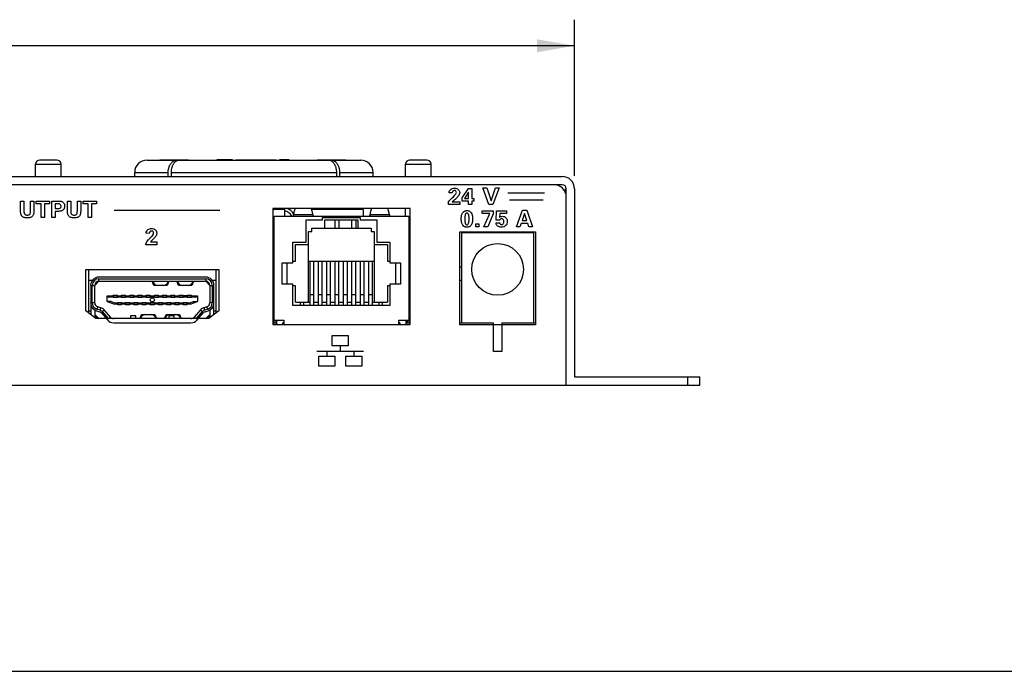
# Paper-space layout 'HD-MD4X2-4K-E_1' of a CAD drawing. Header units: inches. Extents: x 0 to 22, y 0 to 17.
# Tile 8 of 34: x 6.3 to 11.1, y 0 to 3.1. Entities that reach past the tile are written whole.
import ezdxf
from ezdxf.enums import TextEntityAlignment as Align

# ---------------------------------------------------------------- set-up
doc = ezdxf.new("R2010")
doc.units = ezdxf.units.IN
doc.header["$LTSCALE"] = 1.21
doc.header["$MEASUREMENT"] = 0
doc.layers.get('0').update_dxf_attribs({"linetype": 'CONTINUOUS'})
doc.layers.add('DIM', color=7, linetype='CONTINUOUS')
doc.styles.get("Standard").update_dxf_attribs({"font": 'simplex.shx'})
doc.dimstyles.new('DIMSTYLE_1', dxfattribs={"dimtxt": 0.125, "dimasz": 0.18, "dimexe": 0.125, "dimexo": 0.0625, "dimgap": 0.0625, "dimtad": 0, "dimtih": 1, "dimtoh": 1, "dimdec": 3, "dimzin": 4, "dimdsep": 46, "dimtxsty": 'Standard', "dimblk": '_FILLED', "dimblk1": '_FILLED', "dimblk2": '_FILLED', "dimcen": 0.09, "dimadec": 0, "dimazin": 0, "dimtp": 0.001, "dimtm": 0.001, "dimtfac": 1, "dimtdec": 3, "dimtofl": 0, "dimtmove": 0, "dimatfit": 3, "dimldrblk": '_FILLED', "dimfxl": 0, "dimtolj": 1, "dimtzin": 4, "dimarcsym": 0})

# ---------------------------------------------------------------- blocks, each defined once
blk = doc.blocks.new('_FILLED')
at = {"color": 0, "linetype": 'ByBlock'}
blk.add_solid([(0, 0), (-1, 0.174), (-1, -0.174)], dxfattribs=at)
blk = doc.blocks.new('*D3')
at = {"layer": 'DIM', "color": 5, "linetype": 'Continuous'}
for p, q in [((1.519, 2.3743), (1.519, 3.1223)), ((8.9993, 2.3743), (8.9993, 3.1223)), ((1.519, 2.9973), (4.8841, 2.9973)), ((8.9993, 2.9973), (5.6341, 2.9973))]:
    blk.add_line(p, q, dxfattribs=at)
at = {"layer": 'DIM', "color": 5, "linetype": 'Continuous', "xscale": 0.18, "yscale": 0.18, "zscale": 0.18, "rotation": 180}
blk.add_blockref('_FILLED', (1.519, 2.9973), dxfattribs=at)
at = {"layer": 'DIM', "color": 5, "linetype": 'Continuous', "xscale": 0.18, "yscale": 0.18, "zscale": 0.18}
blk.add_blockref('_FILLED', (8.9993, 2.9973), dxfattribs=at)
at = {"layer": 'DIM', "color": 5, "linetype": 'Continuous'}
for s, p, p2 in [('7.480', (4.9466, 2.9348), (5.5716, 2.9348)), ('[', (4.9466, 2.7473), (5.0716, 2.7473)), (']', (5.4466, 2.7473), (5.5716, 2.7473)), ('190', (5.0716, 2.7473), (5.4466, 2.7473))]:
    blk.add_text(s, height=0.125, dxfattribs=at).set_placement(p, p2, align=Align.FIT)

psp = doc.layouts.new('HD-MD4X2-4K-E_1')

# ---------------------------------------------------------------- linework, layer by layer
at = {"color": 7, "linetype": 'Continuous'}
for p, q in [((6.4186, 2.43), (6.5406, 2.43)), ((6.4186, 2.3709), (6.4186, 2.43)), ((6.5209, 2.4496), (6.4383, 2.4496)), ((6.5406, 2.3709), (6.5406, 2.43)), ((6.9522, 2.4496), (7.9758, 2.4496)), ((7.0131, 2.4509), (7.1511, 2.4509)), ((7.3616, 2.4509), (7.2859, 2.4509)), ((7.3783, 2.4509), (7.5713, 2.4509)), ((7.6326, 2.4509), (7.586, 2.4509)), ((7.7665, 2.4509), (7.9044, 2.4509)), ((8.1902, 2.43), (8.3123, 2.43)), ((8.1902, 2.3709), (8.1902, 2.43)), ((8.2926, 2.4496), (8.2099, 2.4496)), ((8.3123, 2.3709), (8.3123, 2.43)), ((1.578, 2.3709), (8.9402, 2.3709)), ((6.8932, 2.3905), (7.0535, 2.3905)), ((6.8932, 2.3709), (6.8932, 2.3905)), ((7.0535, 2.3709), (7.0535, 2.3905)), ((7.0674, 2.3905), (7.8607, 2.3905)), ((7.0674, 2.3905), (7.0674, 2.3709)), ((7.8607, 2.3709), (7.8607, 2.3905)), ((7.8746, 2.3905), (8.0349, 2.3905)), ((7.8746, 2.3905), (7.8746, 2.3709)), ((8.0349, 2.3709), (8.0349, 2.3905)), ((8.9402, 2.3315), (1.578, 2.3315)), ((8.4608, 2.2686), (8.4911, 2.3137)), ((8.4911, 2.3137), (8.5079, 2.3137)), ((8.5079, 2.3137), (8.5079, 2.2658)), ((8.5603, 2.3163), (8.5789, 2.3163)), ((8.5895, 2.2362), (8.5603, 2.3163)), ((8.5789, 2.3163), (8.6, 2.2537)), ((8.6, 2.2537), (8.6206, 2.3163)), ((8.638, 2.3163), (8.6086, 2.2362)), ((8.6206, 2.3163), (8.638, 2.3163)), ((8.956, 2.3118), (8.9599, 2.3118)), ((8.956, 2.2934), (8.956, 2.3118)), ((8.9599, 1.3709), (8.9599, 2.3118)), ((8.9993, 2.3118), (8.9993, 1.4103)), ((8.3995, 2.292), (8.3995, 2.2929)), ((8.4143, 2.292), (8.3995, 2.292)), ((8.4608, 2.253), (8.4608, 2.2686)), ((8.4924, 2.2956), (8.4728, 2.2658)), ((8.4728, 2.2658), (8.4924, 2.2658)), ((8.4924, 2.2658), (8.4924, 2.2956)), ((8.5079, 2.2658), (8.5176, 2.2658)), ((8.5176, 2.2658), (8.5176, 2.253)), ((8.6808, 2.2933), (8.8564, 2.2933)), ((6.3467, 2.2534), (6.3627, 2.2534)), ((6.3467, 2.211), (6.3467, 2.2534)), ((6.3627, 2.2534), (6.3627, 2.2103)), ((6.394, 2.2534), (6.4101, 2.2534)), ((6.394, 2.2094), (6.394, 2.2534)), ((6.4101, 2.2534), (6.4101, 2.2116)), ((6.4221, 2.2534), (6.4854, 2.2534)), ((6.4221, 2.2399), (6.4221, 2.2534)), ((6.4457, 2.2399), (6.4221, 2.2399)), ((6.4457, 2.1739), (6.4457, 2.2399)), ((6.4854, 2.2399), (6.4618, 2.2399)), ((6.4618, 2.2399), (6.4618, 2.1739)), ((6.4854, 2.2534), (6.4854, 2.2399)), ((6.4964, 2.2534), (6.5222, 2.2534)), ((6.4964, 2.1739), (6.4964, 2.2534)), ((6.5203, 2.2399), (6.5125, 2.2399)), ((6.5125, 2.2399), (6.5125, 2.2173)), ((6.5125, 2.2173), (6.5213, 2.2173)), ((6.5712, 2.2534), (6.5873, 2.2534)), ((6.5712, 2.211), (6.5712, 2.2534)), ((6.5873, 2.2534), (6.5873, 2.2103)), ((6.6186, 2.2534), (6.6347, 2.2534)), ((6.6186, 2.2094), (6.6186, 2.2534)), ((6.6347, 2.2534), (6.6347, 2.2116)), ((6.6467, 2.2534), (6.7099, 2.2534)), ((6.6467, 2.2399), (6.6467, 2.2534)), ((6.6703, 2.2399), (6.6467, 2.2399)), ((6.6703, 2.1739), (6.6703, 2.2399)), ((6.7099, 2.2399), (6.6864, 2.2399)), ((6.6864, 2.2399), (6.6864, 2.1739)), ((6.7099, 2.2534), (6.7099, 2.2399)), ((8.2119, 2.2174), (7.5544, 2.2174)), ((7.5544, 2.2174), (7.5544, 1.6622)), ((7.7532, 2.2174), (7.7532, 2.2134)), ((7.9304, 2.2174), (7.9304, 2.2134)), ((8.1902, 2.1803), (8.1902, 2.2174)), ((8.2119, 1.6622), (8.2119, 2.2174)), ((8.3966, 2.2525), (8.4011, 2.2566)), ((8.3966, 2.2362), (8.3966, 2.2525)), ((8.4501, 2.2362), (8.3966, 2.2362)), ((8.4143, 2.2494), (8.4501, 2.2494)), ((8.4501, 2.2494), (8.4501, 2.2362)), ((8.4924, 2.253), (8.4608, 2.253)), ((8.4924, 2.2362), (8.4924, 2.253)), ((8.5079, 2.2362), (8.4924, 2.2362)), ((8.5176, 2.253), (8.5079, 2.253)), ((8.5079, 2.253), (8.5079, 2.2362)), ((8.6086, 2.2362), (8.5895, 2.2362)), ((8.6877, 2.2596), (8.85, 2.2596)), ((6.4618, 2.1739), (6.4457, 2.1739)), ((6.5125, 2.1739), (6.4964, 2.1739)), ((6.523, 2.2039), (6.5125, 2.2039)), ((6.5125, 2.2039), (6.5125, 2.1739)), ((6.6864, 2.1739), (6.6703, 2.1739)), ((6.7941, 2.2089), (7.3006, 2.2089)), ((7.6115, 2.2134), (7.5544, 2.2134)), ((7.5607, 2.1803), (8.2056, 2.1803)), ((7.5607, 1.6701), (7.5607, 2.1803)), ((7.6115, 2.1803), (7.6115, 2.2134)), ((7.747, 2.1866), (7.6532, 2.1866)), ((7.9894, 2.2134), (7.7407, 2.2134)), ((7.7926, 2.1744), (7.9737, 2.1744)), ((7.7926, 2.1626), (7.7926, 2.1744)), ((7.9737, 2.1744), (7.9737, 2.1626)), ((7.9894, 2.1803), (7.9894, 2.2134)), ((8.1131, 2.1866), (8.0193, 2.1866)), ((8.2056, 2.1803), (8.2056, 1.6701)), ((8.5579, 2.2065), (8.6096, 2.2065)), ((8.5579, 2.1933), (8.5579, 2.2065)), ((8.5937, 2.1933), (8.5579, 2.1933)), ((8.5653, 2.1291), (8.5937, 2.1933)), ((8.6096, 2.1917), (8.5837, 2.1291)), ((8.6096, 2.2065), (8.6096, 2.1917)), ((8.6249, 2.161), (8.6266, 2.2065)), ((8.6266, 2.2065), (8.673, 2.2065)), ((8.6413, 2.1939), (8.6402, 2.1751)), ((8.673, 2.1939), (8.6413, 2.1939)), ((8.673, 2.2065), (8.673, 2.1939)), ((8.7218, 2.1291), (8.7509, 2.2091)), ((8.7606, 2.1933), (8.7485, 2.1594)), ((8.7509, 2.2091), (8.771, 2.2091)), ((8.7716, 2.1594), (8.7606, 2.1933)), ((8.771, 2.2091), (8.7989, 2.1291)), ((7.5607, 2.1642), (7.5544, 2.1642)), ((7.7138, 2.1626), (7.7926, 2.1626)), ((7.7138, 2.0563), (7.7138, 2.1626)), ((7.7414, 2.1233), (8.0249, 2.1233)), ((7.7414, 2.1075), (7.7414, 2.1233)), ((7.8044, 2.1626), (7.9619, 2.1626)), ((7.8044, 2.1233), (7.8044, 2.1626)), ((7.8534, 2.1233), (7.8534, 2.1626)), ((7.8715, 2.1626), (7.8715, 2.1233)), ((7.9337, 2.1233), (7.9337, 2.1626)), ((7.9518, 2.1626), (7.9518, 2.1233)), ((7.9619, 2.1626), (7.9619, 2.1233)), ((7.9737, 2.1626), (8.0524, 2.1626)), ((8.0249, 2.1233), (8.0249, 2.1075)), ((8.0524, 2.1626), (8.0524, 2.0563)), ((8.2056, 2.1642), (8.2119, 2.1642)), ((8.5276, 2.1437), (8.5416, 2.1437)), ((8.5276, 2.1291), (8.5276, 2.1437)), ((8.5416, 2.1291), (8.5276, 2.1291)), ((8.5416, 2.1437), (8.5416, 2.1291)), ((8.5837, 2.1291), (8.5653, 2.1291)), ((8.6246, 2.1485), (8.6414, 2.1485)), ((8.6412, 2.161), (8.6249, 2.161)), ((8.738, 2.1291), (8.7218, 2.1291)), ((8.7442, 2.1463), (8.738, 2.1291)), ((8.7758, 2.1463), (8.7442, 2.1463)), ((8.7485, 2.1594), (8.7716, 2.1594)), ((8.7815, 2.1291), (8.7758, 2.1463)), ((8.7989, 2.1291), (8.7815, 2.1291)), ((6.963, 2.0975), (6.948, 2.099)), ((7.5544, 2.0759), (7.5607, 2.0819)), ((7.7257, 2.1075), (7.7414, 2.1075)), ((7.7257, 1.7685), (7.7257, 2.1075)), ((8.0249, 2.1075), (8.0406, 2.1075)), ((8.0406, 2.1075), (8.0406, 1.7685)), ((8.4501, 2.1051), (8.8123, 2.1051)), ((8.4501, 1.6603), (8.4501, 2.1051)), ((8.4599, 2.1032), (8.8024, 2.1032)), ((8.4599, 1.6701), (8.4599, 2.1032)), ((8.4875, 2.1051), (8.4875, 2.1032)), ((8.6449, 2.1051), (8.6449, 2.1032)), ((8.8024, 2.1032), (8.8024, 1.6701)), ((8.8123, 2.1051), (8.8123, 1.6603)), ((6.9989, 2.0436), (6.9463, 2.0436)), ((6.9691, 2.0575), (6.9989, 2.0575)), ((6.9989, 2.0575), (6.9989, 2.0436)), ((7.6509, 2.0563), (7.7138, 2.0563)), ((7.6509, 1.9579), (7.6509, 2.0563)), ((7.6627, 2.0445), (7.7257, 2.0445)), ((7.6627, 1.9658), (7.6627, 2.0445)), ((8.0406, 2.0445), (8.1036, 2.0445)), ((8.0524, 2.0563), (8.1154, 2.0563)), ((8.1036, 2.0445), (8.1036, 1.9658)), ((8.1154, 2.0563), (8.1154, 1.9579)), ((8.2056, 2.0484), (8.2119, 2.0484)), ((7.5544, 1.9895), (7.5607, 1.9836)), ((7.5997, 1.9579), (7.6509, 1.9579)), ((7.5997, 1.8551), (7.5997, 1.9579)), ((7.6233, 1.8551), (7.6233, 1.9579)), ((7.6509, 1.9658), (7.6627, 1.9658)), ((7.7257, 1.9654), (8.0406, 1.9654)), ((7.7329, 1.7526), (7.7329, 1.9654)), ((7.7511, 1.7526), (7.7511, 1.9654)), ((7.7731, 1.7526), (7.7731, 1.9654)), ((7.7912, 1.7526), (7.7912, 1.9654)), ((7.8133, 1.7526), (7.8133, 1.9654)), ((7.8314, 1.7526), (7.8314, 1.9654)), ((7.8534, 1.7526), (7.8534, 1.9654)), ((7.8715, 1.7526), (7.8715, 1.9654)), ((7.8936, 1.7526), (7.8936, 1.9654)), ((7.9117, 1.7526), (7.9117, 1.9654)), ((7.9337, 1.7526), (7.9337, 1.9654)), ((7.9518, 1.7526), (7.9518, 1.9654)), ((7.9739, 1.7526), (7.9739, 1.9654)), ((7.992, 1.7526), (7.992, 1.9654)), ((8.014, 1.7526), (8.014, 1.9654)), ((8.0322, 1.7526), (8.0322, 1.9654)), ((8.1036, 1.9658), (8.1154, 1.9658)), ((8.1154, 1.9579), (8.1666, 1.9579)), ((8.143, 1.9579), (8.143, 1.8551)), ((8.1666, 1.9579), (8.1666, 1.8551)), ((8.4501, 1.9378), (8.4599, 1.9378)), ((6.6591, 1.926), (7.2969, 1.926)), ((6.6591, 1.7274), (6.6591, 1.926)), ((6.6725, 1.926), (6.6725, 1.717)), ((7.2335, 1.8886), (6.7217, 1.8886)), ((7.2827, 1.7165), (7.2827, 1.926)), ((7.2969, 1.926), (7.2969, 1.7274)), ((6.6725, 1.8748), (6.6918, 1.8748)), ((6.6824, 1.8492), (6.6824, 1.7094)), ((6.6902, 1.8492), (6.702, 1.8492)), ((6.6902, 1.7654), (6.6902, 1.8492)), ((6.702, 1.8492), (6.7217, 1.8689)), ((6.702, 1.7654), (6.702, 1.8492)), ((6.7217, 1.8807), (7.2335, 1.8807)), ((6.7217, 1.8689), (6.7217, 1.8807)), ((6.7217, 1.8689), (7.2335, 1.8689)), ((6.9855, 1.849), (6.9776, 1.8689)), ((7.0485, 1.849), (6.9855, 1.849)), ((7.0564, 1.8689), (7.0485, 1.849)), ((7.1036, 1.849), (7.0957, 1.8689)), ((7.1666, 1.849), (7.1036, 1.849)), ((7.1745, 1.8689), (7.1666, 1.849)), ((7.2335, 1.8807), (7.2335, 1.8689)), ((7.2335, 1.8689), (7.2532, 1.8492)), ((7.2532, 1.8492), (7.265, 1.8492)), ((7.2532, 1.8492), (7.2532, 1.7654)), ((7.2634, 1.8748), (7.2827, 1.8748)), ((7.265, 1.8492), (7.265, 1.7654)), ((7.2729, 1.7089), (7.2729, 1.8492)), ((7.6509, 1.8551), (7.5997, 1.8551)), ((7.6509, 1.7526), (7.6509, 1.8551)), ((7.6627, 1.8473), (7.6509, 1.8473)), ((7.6627, 1.7685), (7.6627, 1.8473)), ((8.1154, 1.8473), (8.1036, 1.8473)), ((8.1036, 1.8473), (8.1036, 1.7685)), ((8.1666, 1.8551), (8.1154, 1.8551)), ((8.1154, 1.8551), (8.1154, 1.7526)), ((8.4501, 1.8748), (8.4599, 1.8748)), ((6.7611, 1.799), (6.7906, 1.799)), ((6.7611, 1.7715), (6.7611, 1.799)), ((6.7906, 1.7931), (6.7701, 1.7931)), ((6.7906, 1.803), (6.8103, 1.803)), ((6.7906, 1.7912), (6.7906, 1.803)), ((6.7916, 1.8012), (6.8093, 1.8012)), ((6.7916, 1.7912), (6.7916, 1.8012)), ((6.8005, 1.8012), (6.8005, 1.803)), ((6.8093, 1.8012), (6.8093, 1.7912)), ((6.8103, 1.7912), (6.8103, 1.803)), ((6.8103, 1.799), (6.83, 1.799)), ((6.83, 1.7931), (6.8103, 1.7931)), ((6.83, 1.803), (6.8497, 1.803)), ((6.83, 1.7912), (6.83, 1.803)), ((6.831, 1.8012), (6.8487, 1.8012)), ((6.831, 1.7912), (6.831, 1.8012)), ((6.8487, 1.8012), (6.8487, 1.7912)), ((6.8497, 1.7912), (6.8497, 1.803)), ((6.8497, 1.799), (6.8694, 1.799)), ((6.8694, 1.7931), (6.8497, 1.7931)), ((6.8694, 1.803), (6.889, 1.803)), ((6.8694, 1.7912), (6.8694, 1.803)), ((6.8703, 1.8012), (6.8881, 1.8012)), ((6.8703, 1.7912), (6.8703, 1.8012)), ((6.8881, 1.8012), (6.8881, 1.7912)), ((6.889, 1.7912), (6.889, 1.803)), ((6.889, 1.799), (6.9087, 1.799)), ((6.9087, 1.7931), (6.889, 1.7931)), ((6.9087, 1.803), (6.9284, 1.803)), ((6.9087, 1.7912), (6.9087, 1.803)), ((6.9097, 1.8012), (6.9274, 1.8012)), ((6.9097, 1.7912), (6.9097, 1.8012)), ((6.9274, 1.8012), (6.9274, 1.7912)), ((6.9284, 1.7912), (6.9284, 1.803)), ((6.9284, 1.799), (6.9481, 1.799)), ((6.9481, 1.7931), (6.9284, 1.7931)), ((6.9481, 1.803), (6.9678, 1.803)), ((6.9481, 1.7912), (6.9481, 1.803)), ((6.9491, 1.8012), (6.9668, 1.8012)), ((6.9491, 1.7912), (6.9491, 1.8012)), ((6.9668, 1.8012), (6.9668, 1.7912)), ((6.9678, 1.7912), (6.9678, 1.803)), ((6.9678, 1.799), (6.9875, 1.799)), ((6.9875, 1.7931), (6.9678, 1.7931)), ((6.9875, 1.803), (7.0072, 1.803)), ((6.9875, 1.7912), (6.9875, 1.803)), ((6.9885, 1.8012), (7.0062, 1.8012)), ((6.9885, 1.7912), (6.9885, 1.8012)), ((7.0062, 1.8012), (7.0062, 1.7912)), ((7.0072, 1.7912), (7.0072, 1.803)), ((7.0072, 1.799), (7.0268, 1.799)), ((7.0268, 1.7931), (7.0072, 1.7931)), ((7.0268, 1.803), (7.0465, 1.803)), ((7.0268, 1.7912), (7.0268, 1.803)), ((7.0278, 1.8012), (7.0455, 1.8012)), ((7.0278, 1.7912), (7.0278, 1.8012)), ((7.0455, 1.8012), (7.0455, 1.7912)), ((7.0465, 1.7912), (7.0465, 1.803)), ((7.0465, 1.799), (7.0662, 1.799)), ((7.0662, 1.7931), (7.0465, 1.7931)), ((7.0662, 1.803), (7.0859, 1.803)), ((7.0662, 1.7912), (7.0662, 1.803)), ((7.0672, 1.8012), (7.0849, 1.8012)), ((7.0672, 1.7912), (7.0672, 1.8012)), ((7.0849, 1.8012), (7.0849, 1.7912)), ((7.0859, 1.7912), (7.0859, 1.803)), ((7.0859, 1.799), (7.1056, 1.799)), ((7.1056, 1.7931), (7.0859, 1.7931)), ((7.1056, 1.803), (7.1253, 1.803)), ((7.1056, 1.7912), (7.1056, 1.803)), ((7.1066, 1.8012), (7.1243, 1.8012)), ((7.1066, 1.7912), (7.1066, 1.8012)), ((7.1243, 1.8012), (7.1243, 1.7912)), ((7.1253, 1.7912), (7.1253, 1.803)), ((7.145, 1.799), (7.1253, 1.799)), ((7.145, 1.7931), (7.1253, 1.7931)), ((7.145, 1.803), (7.1646, 1.803)), ((7.145, 1.7912), (7.145, 1.803)), ((7.1459, 1.8012), (7.1637, 1.8012)), ((7.1459, 1.7912), (7.1459, 1.8012)), ((7.1548, 1.803), (7.1548, 1.8012)), ((7.1637, 1.8012), (7.1637, 1.7912)), ((7.1646, 1.7912), (7.1646, 1.803)), ((7.1646, 1.799), (7.1942, 1.799)), ((7.1851, 1.7931), (7.1646, 1.7931)), ((7.1942, 1.799), (7.1942, 1.7715)), ((7.7329, 1.8048), (7.7511, 1.8048)), ((7.7731, 1.8048), (7.7912, 1.8048)), ((7.8133, 1.8048), (7.8314, 1.8048)), ((7.8534, 1.8048), (7.8715, 1.8048)), ((7.8936, 1.8048), (7.9117, 1.8048)), ((7.9337, 1.8048), (7.9518, 1.8048)), ((7.9739, 1.8048), (7.992, 1.8048)), ((8.014, 1.8048), (8.0322, 1.8048)), ((6.6844, 1.7528), (6.6824, 1.7528)), ((6.702, 1.7654), (6.6902, 1.7654)), ((6.7159, 1.7465), (6.7125, 1.7353)), ((6.7309, 1.7419), (6.7159, 1.7465)), ((6.7798, 1.7715), (6.7611, 1.7715)), ((6.7611, 1.7715), (6.7965, 1.7597)), ((6.7798, 1.7715), (6.7975, 1.7656)), ((6.8103, 1.7912), (6.7906, 1.7912)), ((6.8103, 1.7597), (6.7965, 1.7597)), ((6.7975, 1.7656), (6.8103, 1.7656)), ((6.8103, 1.7675), (6.83, 1.7675)), ((6.8103, 1.7675), (6.8103, 1.7557)), ((6.83, 1.7557), (6.8103, 1.7557)), ((6.8113, 1.7575), (6.8113, 1.7675)), ((6.829, 1.7575), (6.8113, 1.7575)), ((6.8158, 1.7557), (6.8158, 1.7575)), ((6.8245, 1.7575), (6.8245, 1.7557)), ((6.829, 1.7675), (6.829, 1.7575)), ((6.8497, 1.7912), (6.83, 1.7912)), ((6.83, 1.7557), (6.83, 1.7675)), ((6.83, 1.7656), (6.8497, 1.7656)), ((6.8497, 1.7597), (6.83, 1.7597)), ((6.8497, 1.7675), (6.8694, 1.7675)), ((6.8497, 1.7557), (6.8497, 1.7675)), ((6.8694, 1.7557), (6.8497, 1.7557)), ((6.8507, 1.7575), (6.8507, 1.7675)), ((6.8684, 1.7575), (6.8507, 1.7575)), ((6.8552, 1.7557), (6.8552, 1.7575)), ((6.8638, 1.7575), (6.8638, 1.7557)), ((6.8684, 1.7675), (6.8684, 1.7575)), ((6.889, 1.7912), (6.8694, 1.7912)), ((6.8694, 1.7557), (6.8694, 1.7675)), ((6.8694, 1.7656), (6.889, 1.7656)), ((6.889, 1.7597), (6.8694, 1.7597)), ((6.889, 1.7675), (6.9087, 1.7675)), ((6.889, 1.7557), (6.889, 1.7675)), ((6.9087, 1.7557), (6.889, 1.7557)), ((6.89, 1.7575), (6.89, 1.7675)), ((6.9077, 1.7575), (6.89, 1.7575)), ((6.8946, 1.7557), (6.8946, 1.7575)), ((6.9032, 1.7575), (6.9032, 1.7557)), ((6.9077, 1.7675), (6.9077, 1.7575)), ((6.9284, 1.7912), (6.9087, 1.7912)), ((6.9087, 1.7557), (6.9087, 1.7675)), ((6.9087, 1.7656), (6.9284, 1.7656)), ((6.9284, 1.7597), (6.9087, 1.7597)), ((6.9284, 1.7675), (6.9481, 1.7675)), ((6.9284, 1.7557), (6.9284, 1.7675)), ((6.9481, 1.7557), (6.9284, 1.7557)), ((6.9294, 1.7575), (6.9294, 1.7675)), ((6.9471, 1.7575), (6.9294, 1.7575)), ((6.9339, 1.7557), (6.9339, 1.7575)), ((6.9426, 1.7575), (6.9426, 1.7557)), ((6.9471, 1.7675), (6.9471, 1.7575)), ((6.9678, 1.7912), (6.9481, 1.7912)), ((6.9481, 1.7557), (6.9481, 1.7675)), ((6.9481, 1.7656), (6.9678, 1.7656)), ((6.9678, 1.7597), (6.9481, 1.7597)), ((6.9678, 1.7675), (6.9875, 1.7675)), ((6.9678, 1.7557), (6.9678, 1.7675)), ((6.9875, 1.7557), (6.9678, 1.7557)), ((6.9688, 1.7575), (6.9688, 1.7675)), ((6.9865, 1.7575), (6.9688, 1.7575)), ((6.9733, 1.7557), (6.9733, 1.7575)), ((6.982, 1.7575), (6.982, 1.7557)), ((6.9865, 1.7675), (6.9865, 1.7575)), ((7.0072, 1.7912), (6.9875, 1.7912)), ((6.9875, 1.7557), (6.9875, 1.7675)), ((6.9875, 1.7656), (7.0072, 1.7656)), ((7.0072, 1.7597), (6.9875, 1.7597)), ((7.0072, 1.7675), (7.0268, 1.7675)), ((7.0072, 1.7557), (7.0072, 1.7675)), ((7.0268, 1.7557), (7.0072, 1.7557)), ((7.0081, 1.7575), (7.0081, 1.7675)), ((7.0259, 1.7575), (7.0081, 1.7575)), ((7.0127, 1.7557), (7.0127, 1.7575)), ((7.0213, 1.7575), (7.0213, 1.7557)), ((7.0259, 1.7675), (7.0259, 1.7575)), ((7.0465, 1.7912), (7.0268, 1.7912)), ((7.0268, 1.7557), (7.0268, 1.7675)), ((7.0268, 1.7656), (7.0465, 1.7656)), ((7.0465, 1.7597), (7.0268, 1.7597)), ((7.0465, 1.7675), (7.0662, 1.7675)), ((7.0465, 1.7557), (7.0465, 1.7675)), ((7.0662, 1.7557), (7.0465, 1.7557)), ((7.0475, 1.7575), (7.0475, 1.7675)), ((7.0652, 1.7575), (7.0475, 1.7575)), ((7.052, 1.7557), (7.052, 1.7575)), ((7.0607, 1.7575), (7.0607, 1.7557)), ((7.0652, 1.7675), (7.0652, 1.7575)), ((7.0859, 1.7912), (7.0662, 1.7912)), ((7.0662, 1.7557), (7.0662, 1.7675)), ((7.0662, 1.7656), (7.0859, 1.7656)), ((7.0859, 1.7597), (7.0662, 1.7597)), ((7.0859, 1.7675), (7.1056, 1.7675)), ((7.0859, 1.7557), (7.0859, 1.7675)), ((7.1056, 1.7557), (7.0859, 1.7557)), ((7.0869, 1.7575), (7.0869, 1.7675)), ((7.1046, 1.7575), (7.0869, 1.7575)), ((7.0914, 1.7557), (7.0914, 1.7575)), ((7.1001, 1.7575), (7.1001, 1.7557)), ((7.1046, 1.7675), (7.1046, 1.7575)), ((7.1253, 1.7912), (7.1056, 1.7912)), ((7.1056, 1.7557), (7.1056, 1.7675)), ((7.1056, 1.7656), (7.1253, 1.7656)), ((7.1253, 1.7597), (7.1056, 1.7597)), ((7.1253, 1.7675), (7.145, 1.7675)), ((7.1253, 1.7557), (7.1253, 1.7675)), ((7.145, 1.7557), (7.1253, 1.7557)), ((7.1262, 1.7575), (7.1262, 1.7675)), ((7.144, 1.7575), (7.1262, 1.7575)), ((7.1308, 1.7557), (7.1308, 1.7575)), ((7.1394, 1.7575), (7.1394, 1.7557)), ((7.144, 1.7675), (7.144, 1.7575)), ((7.1646, 1.7912), (7.145, 1.7912)), ((7.145, 1.7557), (7.145, 1.7675)), ((7.145, 1.7656), (7.1578, 1.7656)), ((7.1587, 1.7597), (7.145, 1.7597)), ((7.1578, 1.7656), (7.1755, 1.7715)), ((7.1587, 1.7597), (7.1942, 1.7715)), ((7.1755, 1.7715), (7.1942, 1.7715)), ((7.2393, 1.7465), (7.2244, 1.7419)), ((7.2428, 1.7353), (7.2393, 1.7465)), ((7.265, 1.7654), (7.2532, 1.7654)), ((7.2729, 1.7528), (7.2708, 1.7528)), ((7.5607, 1.7646), (7.5544, 1.7646)), ((8.1154, 1.7526), (7.6509, 1.7526)), ((7.6627, 1.7685), (7.7329, 1.7685)), ((7.6869, 1.7526), (7.6869, 1.7685)), ((7.7026, 1.7526), (7.7026, 1.7685)), ((7.7511, 1.7685), (7.7731, 1.7685)), ((7.7912, 1.7685), (7.8133, 1.7685)), ((7.8314, 1.7685), (7.8534, 1.7685)), ((7.8715, 1.7685), (7.8936, 1.7685)), ((7.9117, 1.7685), (7.9337, 1.7685)), ((7.9518, 1.7685), (7.9739, 1.7685)), ((7.992, 1.7685), (8.014, 1.7685)), ((8.0322, 1.7685), (8.1036, 1.7685)), ((8.0637, 1.7526), (8.0637, 1.7685)), ((8.0794, 1.7526), (8.0794, 1.7685)), ((8.2119, 1.7646), (8.2056, 1.7646)), ((6.7077, 1.6898), (6.6591, 1.7274)), ((6.6824, 1.7252), (6.6725, 1.7252)), ((6.702, 1.7313), (6.702, 1.6942)), ((6.7217, 1.6898), (6.702, 1.7095)), ((6.7101, 1.7277), (6.7251, 1.7231)), ((6.7274, 1.7307), (6.7125, 1.7353)), ((6.7274, 1.7307), (6.7309, 1.7419)), ((6.7323, 1.7185), (6.7631, 1.6835)), ((6.747, 1.7315), (6.7382, 1.7237)), ((6.769, 1.6887), (6.7382, 1.7237)), ((6.7779, 1.6965), (6.747, 1.7315)), ((6.8989, 1.7036), (6.8733, 1.7036)), ((6.8733, 1.7036), (6.8733, 1.6898)), ((6.8989, 1.6898), (6.8989, 1.7036)), ((6.9186, 1.6898), (6.9264, 1.7097)), ((6.9264, 1.7097), (6.9894, 1.7097)), ((6.9894, 1.7097), (6.9973, 1.6898)), ((7.0367, 1.6898), (7.0446, 1.7097)), ((7.0446, 1.7097), (7.1075, 1.7097)), ((7.082, 1.7036), (7.0564, 1.7036)), ((7.0564, 1.7036), (7.0564, 1.6898)), ((7.082, 1.6898), (7.082, 1.7036)), ((7.1075, 1.7097), (7.1154, 1.6898)), ((7.2082, 1.7315), (7.1774, 1.6965)), ((7.2171, 1.7237), (7.1863, 1.6887)), ((7.1922, 1.6835), (7.223, 1.7185)), ((7.2171, 1.7237), (7.2082, 1.7315)), ((7.2244, 1.7419), (7.2279, 1.7307)), ((7.2428, 1.7353), (7.2279, 1.7307)), ((7.2302, 1.7231), (7.2451, 1.7277)), ((7.2532, 1.7095), (7.2335, 1.6898)), ((7.2969, 1.7274), (7.2482, 1.6898)), ((7.2532, 1.7313), (7.2532, 1.6936)), ((7.2827, 1.7252), (7.2729, 1.7252)), ((7.5607, 1.741), (7.5544, 1.741)), ((7.5607, 1.7252), (7.5544, 1.7252)), ((7.5548, 1.7201), (7.5607, 1.7201)), ((8.2056, 1.741), (8.2119, 1.741)), ((8.2056, 1.7201), (8.2115, 1.7201)), ((7.2482, 1.6898), (6.7077, 1.6898)), ((6.7703, 1.6898), (6.7779, 1.6965)), ((6.7926, 1.6701), (7.1626, 1.6701)), ((7.1774, 1.6965), (7.185, 1.6898)), ((7.5544, 1.6701), (7.5731, 1.6701)), ((7.5544, 1.6622), (8.2119, 1.6622)), ((7.5607, 1.6819), (7.6079, 1.6819)), ((7.569, 1.6819), (7.569, 1.6701)), ((7.5731, 1.6622), (7.5731, 1.6819)), ((7.6079, 1.6701), (7.6026, 1.6701)), ((7.6026, 1.6622), (7.6026, 1.6701)), ((7.6079, 1.6819), (7.6079, 1.6622)), ((8.1583, 1.6819), (8.2056, 1.6819)), ((8.1583, 1.6622), (8.1583, 1.6819)), ((8.1637, 1.6701), (8.1583, 1.6701)), ((8.1637, 1.6701), (8.1637, 1.6622)), ((8.1932, 1.6622), (8.1932, 1.6819)), ((8.1932, 1.6701), (8.2119, 1.6701)), ((8.1973, 1.6819), (8.1973, 1.6701)), ((8.4501, 1.6701), (8.6115, 1.6701)), ((8.8123, 1.6603), (8.4501, 1.6603)), ((8.6115, 1.5323), (8.6115, 1.6701)), ((8.6509, 1.6701), (8.8123, 1.6701)), ((8.6509, 1.6701), (8.6509, 1.5323)), ((7.8387, 1.6085), (7.9159, 1.6085)), ((7.8387, 1.56), (7.8387, 1.6085)), ((7.9159, 1.6085), (7.9159, 1.56)), ((7.9159, 1.56), (7.8387, 1.56)), ((7.8774, 1.5591), (7.8774, 1.5328)), ((7.7658, 1.5333), (7.9891, 1.5333)), ((7.7752, 1.5107), (7.8524, 1.5107)), ((7.7752, 1.4623), (7.7752, 1.5107)), ((7.8141, 1.5357), (7.8141, 1.5095)), ((7.8524, 1.5107), (7.8524, 1.4623)), ((7.9038, 1.5103), (7.9809, 1.5103)), ((7.9038, 1.4619), (7.9038, 1.5103)), ((7.9421, 1.5349), (7.9421, 1.5086)), ((7.9809, 1.5103), (7.9809, 1.4619)), ((8.6509, 1.5323), (8.6115, 1.5323)), ((7.8524, 1.4623), (7.7752, 1.4623)), ((7.9809, 1.4619), (7.9038, 1.4619)), ((0.919, 1.3709), (9.5993, 1.3709)), ((8.9993, 1.4103), (9.5993, 1.4103)), ((9.5402, 1.4103), (9.5402, 1.3709)), ((9.5993, 1.3709), (9.5993, 1.4103)), ((0, 0), (22, 0))]:
    psp.add_line(p, q, dxfattribs=at)
for centre, radius in [((8.6312, 1.926), 0.124), ((6.9776, 1.7798), 0.00984)]:
    psp.add_circle(centre, radius, dxfattribs=at)
for centre, radius, start, end in [((6.4383, 2.43), 0.0197, 90, 180), ((6.5209, 2.43), 0.0197, 0, 90), ((6.9522, 2.3905), 0.0591, 90, 180), ((7.9758, 2.3905), 0.0591, 0, 90), ((8.2099, 2.43), 0.0197, 90, 180), ((8.2926, 2.43), 0.0197, 0, 90), ((8.9402, 2.3118), 0.0591, 0, 90), ((8.9009, 2.2725), 0.0591, 0, 90), ((8.9402, 2.3118), 0.0197, 0, 90), ((7.6016, 2.1583), 0.063, 110.1498, 118.8454), ((7.6016, 2.1583), 0.063, 33.1132, 69.8501), ((7.6016, 2.1583), 0.0492, 26.6585, 78.4513), ((6.7217, 1.8492), 0.0394, 90, 180), ((7.2335, 1.8492), 0.0394, 0, 90), ((6.7217, 1.8492), 0.0315, 90, 180), ((6.7217, 1.8492), 0.0197, 90, 180), ((7.0031, 1.8727), 0.0236, 189.1102, 270), ((7.0309, 1.8727), 0.0236, 270, 350.8898), ((7.1212, 1.8727), 0.0236, 189.1102, 270), ((7.149, 1.8727), 0.0236, 270, 350.8898), ((7.2335, 1.8492), 0.0315, 0, 90), ((7.2335, 1.8492), 0.0197, 0, 90), ((6.7701, 1.799), 0.00591, 180, 270), ((7.1851, 1.799), 0.00591, 270, 360), ((6.7217, 1.7654), 0.0394, 180, 252.8973), ((6.7217, 1.7654), 0.0315, 180, 252.8973), ((6.7217, 1.7654), 0.0197, 180, 252.8973), ((7.2335, 1.7654), 0.0197, 287.1027, 360), ((7.2335, 1.7654), 0.0315, 287.1027, 360), ((7.2335, 1.7654), 0.0394, 287.1027, 360), ((6.7217, 1.7095), 0.0197, 180, 259.9168), ((6.7204, 1.7081), 0.0157, 41.3478, 72.8973), ((6.7204, 1.7081), 0.0236, 41.3478, 72.8973), ((6.7204, 1.7081), 0.0354, 41.3478, 72.8973), ((6.944, 1.6861), 0.0236, 90, 170.8898), ((6.9719, 1.6861), 0.0236, 9.1102, 90), ((7.0621, 1.6861), 0.0236, 90, 170.8898), ((7.09, 1.6861), 0.0236, 9.1102, 90), ((7.2348, 1.7081), 0.0354, 107.1027, 138.6522), ((7.2348, 1.7081), 0.0236, 107.1027, 138.6522), ((7.2348, 1.7081), 0.0157, 107.1027, 138.6522), ((7.2335, 1.7095), 0.0197, 280.084, 360), ((6.7926, 1.7095), 0.0394, 221.3478, 270), ((6.7926, 1.7095), 0.0197, 221.3478, 270), ((7.1626, 1.7095), 0.0197, 270, 318.6522), ((7.1626, 1.7095), 0.0394, 270, 318.6522)]:
    psp.add_arc(centre, radius, start, end, dxfattribs=at)
for centre, major_axis, ratio, start_param, end_param in [((8.1987, 1.2161), (2.6726, -2.5964), 0.131056, 1.692531, 1.694868), ((8.2462, 1.154), (2.6581, 2.5815), 0.130935, 1.45712, 1.45947)]:
    psp.add_ellipse(centre, major_axis=major_axis, ratio=ratio, start_param=start_param, end_param=end_param, dxfattribs=at)
for points, knots in [([(7.0535, 2.3905), (7.0535, 2.3924), (7.0536, 2.3963), (7.0542, 2.402), (7.0552, 2.4076), (7.0566, 2.4131), (7.0583, 2.4183), (7.0604, 2.4233), (7.0629, 2.428), (7.0656, 2.4323), (7.0686, 2.4362), (7.0719, 2.4396), (7.0755, 2.4426), (7.0792, 2.4451), (7.083, 2.4471), (7.087, 2.4485), (7.0911, 2.4494), (7.0939, 2.4496), (7.0952, 2.4496)], [0, 0, 0, 0, 0.072609, 0.144943, 0.216561, 0.287148, 0.356431, 0.424148, 0.490071, 0.554039, 0.615948, 0.675773, 0.733564, 0.789461, 0.84369, 0.89659, 0.948564, 1, 1, 1, 1]), ([(7.1092, 2.4496), (7.1078, 2.4496), (7.105, 2.4494), (7.101, 2.4485), (7.097, 2.4471), (7.0931, 2.4451), (7.0894, 2.4426), (7.0859, 2.4396), (7.0826, 2.4362), (7.0795, 2.4323), (7.0768, 2.428), (7.0743, 2.4233), (7.0722, 2.4183), (7.0705, 2.4131), (7.0691, 2.4076), (7.0681, 2.402), (7.0675, 2.3963), (7.0674, 2.3924), (7.0674, 2.3905)], [0, 0, 0, 0, 0.051436, 0.10341, 0.15631, 0.210539, 0.266436, 0.324227, 0.384053, 0.445962, 0.50993, 0.575853, 0.64357, 0.712853, 0.783439, 0.855057, 0.927391, 1, 1, 1, 1]), ([(7.8607, 2.3905), (7.8607, 2.3924), (7.8605, 2.3963), (7.8599, 2.402), (7.8589, 2.4076), (7.8576, 2.4131), (7.8558, 2.4183), (7.8537, 2.4233), (7.8513, 2.428), (7.8485, 2.4323), (7.8455, 2.4362), (7.8422, 2.4396), (7.8387, 2.4426), (7.835, 2.4451), (7.8311, 2.4471), (7.8271, 2.4485), (7.823, 2.4494), (7.8203, 2.4496), (7.8189, 2.4496)], [0, 0, 0, 0, 0.072609, 0.144943, 0.216561, 0.287148, 0.356431, 0.424148, 0.490071, 0.554039, 0.615948, 0.675773, 0.733564, 0.789461, 0.84369, 0.89659, 0.948564, 1, 1, 1, 1]), ([(7.8328, 2.4496), (7.8342, 2.4496), (7.8369, 2.4494), (7.841, 2.4485), (7.845, 2.4471), (7.8489, 2.4451), (7.8526, 2.4426), (7.8561, 2.4396), (7.8594, 2.4362), (7.8625, 2.4323), (7.8652, 2.428), (7.8676, 2.4233), (7.8697, 2.4183), (7.8715, 2.4131), (7.8729, 2.4076), (7.8739, 2.402), (7.8745, 2.3963), (7.8746, 2.3924), (7.8746, 2.3905)], [0, 0, 0, 0, 0.051436, 0.10341, 0.15631, 0.210539, 0.266436, 0.324227, 0.384053, 0.445962, 0.50993, 0.575853, 0.64357, 0.712853, 0.783439, 0.855057, 0.927391, 1, 1, 1, 1]), ([(8.3995, 2.2929), (8.3995, 2.2987), (8.4032, 2.3083), (8.4145, 2.3141), (8.4245, 2.3153), (8.4345, 2.3142), (8.4456, 2.3088), (8.4498, 2.2995), (8.4497, 2.2937), (8.4497, 2.2933)], [0, 0, 0, 0, 0.236051, 0.359206, 0.500789, 0.641401, 0.763701, 0.986209, 1, 1, 1, 1]), ([(8.4011, 2.2566), (8.4097, 2.2642), (8.4207, 2.2755), (8.4339, 2.2893), (8.4339, 2.2947)], [0, 0, 0, 0, 0.680942, 1, 1, 1, 1]), ([(8.4339, 2.2947), (8.4339, 2.297), (8.4321, 2.3021), (8.4256, 2.3042), (8.4204, 2.3034), (8.4154, 2.3), (8.4144, 2.2951), (8.4143, 2.292)], [0, 0, 0, 0, 0.221725, 0.443449, 0.584434, 0.707669, 1, 1, 1, 1]), ([(8.4497, 2.2933), (8.4496, 2.2906), (8.4479, 2.2843), (8.4418, 2.2744), (8.43, 2.2627), (8.4203, 2.2543), (8.4143, 2.2494)], [0, 0, 0, 0, 0.141135, 0.329192, 0.600178, 1, 1, 1, 1]), ([(6.5213, 2.2173), (6.5239, 2.2173), (6.5282, 2.2174), (6.5336, 2.2181), (6.5369, 2.22), (6.5399, 2.2232), (6.5416, 2.2291), (6.5395, 2.2352), (6.5355, 2.2384), (6.5317, 2.2396), (6.5265, 2.2399), (6.5227, 2.2399), (6.5203, 2.2399)], [0, 0, 0, 0, 0.151287, 0.244337, 0.306935, 0.367398, 0.490779, 0.636226, 0.706799, 0.77888, 0.86202, 1, 1, 1, 1]), ([(6.5222, 2.2534), (6.5244, 2.2534), (6.5308, 2.2533), (6.5373, 2.2533), (6.5413, 2.2522)], [0, 0, 0, 0, 0.349301, 1, 1, 1, 1]), ([(6.5413, 2.2522), (6.5458, 2.251), (6.5523, 2.2465), (6.5568, 2.2373), (6.5576, 2.2296), (6.557, 2.2224), (6.5545, 2.2151), (6.5497, 2.2095), (6.544, 2.2063), (6.5388, 2.2046), (6.5317, 2.204), (6.5262, 2.2039), (6.523, 2.2039)], [0, 0, 0, 0, 0.174864, 0.271994, 0.381842, 0.467426, 0.542172, 0.672879, 0.733052, 0.788914, 0.878439, 1, 1, 1, 1]), ([(7.6608, 2.2174), (7.6605, 2.2165), (7.6598, 2.2145), (7.6589, 2.2115), (7.6579, 2.2081), (7.6569, 2.2044), (7.656, 2.2004), (7.6547, 2.1945), (7.6538, 2.1898), (7.6532, 2.1866)], [0, 0, 0, 0, 0.091104, 0.191822, 0.302211, 0.422307, 0.552131, 0.69169, 1, 1, 1, 1]), ([(7.747, 2.1866), (7.7464, 2.1898), (7.7455, 2.1945), (7.7441, 2.2005), (7.7432, 2.2045), (7.7422, 2.2082), (7.7413, 2.2115), (7.7403, 2.2146), (7.7397, 2.2165), (7.7393, 2.2174)], [0, 0, 0, 0, 0.308452, 0.448047, 0.577882, 0.697966, 0.808319, 0.908977, 1, 1, 1, 1]), ([(8.0269, 2.2174), (8.0266, 2.2165), (8.0259, 2.2145), (8.025, 2.2115), (8.024, 2.2081), (8.0231, 2.2044), (8.0221, 2.2004), (8.0208, 2.1945), (8.0199, 2.1898), (8.0193, 2.1866)], [0, 0, 0, 0, 0.091111, 0.191833, 0.302225, 0.422322, 0.552145, 0.691702, 1, 1, 1, 1]), ([(8.1131, 2.1866), (8.1125, 2.1898), (8.1116, 2.1945), (8.1103, 2.2005), (8.1093, 2.2045), (8.1084, 2.2082), (8.1074, 2.2115), (8.1065, 2.2146), (8.1058, 2.2165), (8.1055, 2.2174)], [0, 0, 0, 0, 0.308452, 0.448047, 0.577882, 0.697966, 0.808319, 0.908977, 1, 1, 1, 1]), ([(6.4101, 2.2116), (6.4101, 2.2075), (6.41, 2.2008), (6.4092, 2.1921), (6.4072, 2.1859), (6.4042, 2.1812), (6.3999, 2.1775), (6.3944, 2.1745), (6.3874, 2.1728), (6.3788, 2.1724), (6.3701, 2.1727), (6.3624, 2.1746), (6.3568, 2.1779), (6.3527, 2.1817), (6.3498, 2.1861), (6.3477, 2.1919), (6.3469, 2.2003), (6.3467, 2.2071), (6.3467, 2.211)], [0, 0, 0, 0, 0.10366, 0.172157, 0.221004, 0.266838, 0.313344, 0.364067, 0.423376, 0.496021, 0.581166, 0.644977, 0.696514, 0.743584, 0.787315, 0.828089, 0.900563, 1, 1, 1, 1]), ([(6.3627, 2.2103), (6.3627, 2.2088), (6.3628, 2.2043), (6.3628, 2.1998), (6.3633, 2.197)], [0, 0, 0, 0, 0.351358, 1, 1, 1, 1]), ([(6.3633, 2.197), (6.364, 2.194), (6.3667, 2.1894), (6.3731, 2.1866), (6.3788, 2.1861), (6.3845, 2.1865), (6.3892, 2.1886), (6.3921, 2.1919), (6.3937, 2.1963), (6.3939, 2.2022), (6.394, 2.2067), (6.394, 2.2094)], [0, 0, 0, 0, 0.174695, 0.270887, 0.385443, 0.4994, 0.589975, 0.668712, 0.744355, 0.84704, 1, 1, 1, 1]), ([(6.6347, 2.2116), (6.6347, 2.2075), (6.6345, 2.2008), (6.6338, 2.1921), (6.6318, 2.1859), (6.6287, 2.1812), (6.6245, 2.1775), (6.619, 2.1745), (6.612, 2.1728), (6.6034, 2.1724), (6.5947, 2.1727), (6.5869, 2.1746), (6.5813, 2.1779), (6.5772, 2.1817), (6.5743, 2.1861), (6.5722, 2.1919), (6.5714, 2.2003), (6.5712, 2.2071), (6.5712, 2.211)], [0, 0, 0, 0, 0.10366, 0.172157, 0.221004, 0.266838, 0.313344, 0.364067, 0.423376, 0.496021, 0.581166, 0.644977, 0.696514, 0.743584, 0.787315, 0.828089, 0.900563, 1, 1, 1, 1]), ([(6.5873, 2.2103), (6.5873, 2.2088), (6.5874, 2.2043), (6.5873, 2.1998), (6.5879, 2.197)], [0, 0, 0, 0, 0.351358, 1, 1, 1, 1]), ([(6.5879, 2.197), (6.5885, 2.194), (6.5913, 2.1894), (6.5976, 2.1866), (6.6034, 2.1861), (6.6091, 2.1865), (6.6137, 2.1886), (6.6167, 2.1919), (6.6182, 2.1963), (6.6185, 2.2022), (6.6186, 2.2067), (6.6186, 2.2094)], [0, 0, 0, 0, 0.174695, 0.270887, 0.385443, 0.4994, 0.589975, 0.668712, 0.744355, 0.84704, 1, 1, 1, 1]), ([(7.6532, 2.1866), (7.6531, 2.1861), (7.6529, 2.1852), (7.6526, 2.184), (7.6523, 2.1829), (7.6521, 2.1821), (7.6519, 2.1816), (7.6517, 2.1813), (7.6516, 2.181), (7.6514, 2.1808), (7.6513, 2.1806), (7.6512, 2.1804), (7.651, 2.1804), (7.6509, 2.1803), (7.6509, 2.1803)], [0, 0, 0, 0, 0.214366, 0.402725, 0.564835, 0.70058, 0.758605, 0.810127, 0.855258, 0.894194, 0.927279, 0.955117, 0.978771, 1, 1, 1, 1]), ([(7.747, 2.1866), (7.7471, 2.1861), (7.7472, 2.1852), (7.7475, 2.184), (7.7478, 2.1829), (7.7481, 2.1821), (7.7483, 2.1816), (7.7484, 2.1813), (7.7485, 2.181), (7.7487, 2.1808), (7.7488, 2.1806), (7.749, 2.1804), (7.7491, 2.1804), (7.7492, 2.1803), (7.7493, 2.1803)], [0, 0, 0, 0, 0.214364, 0.402722, 0.564832, 0.700577, 0.758601, 0.810124, 0.855255, 0.894191, 0.927277, 0.955116, 0.97877, 1, 1, 1, 1]), ([(8.0193, 2.1866), (8.0192, 2.1861), (8.019, 2.1852), (8.0187, 2.184), (8.0185, 2.1829), (8.0182, 2.1821), (8.018, 2.1816), (8.0179, 2.1813), (8.0177, 2.181), (8.0176, 2.1808), (8.0174, 2.1806), (8.0173, 2.1804), (8.0172, 2.1804), (8.017, 2.1803), (8.017, 2.1803)], [0, 0, 0, 0, 0.214357, 0.402711, 0.564819, 0.700563, 0.758589, 0.810113, 0.855246, 0.894185, 0.927273, 0.955114, 0.97877, 1, 1, 1, 1]), ([(8.1131, 2.1866), (8.1132, 2.1861), (8.1134, 2.1852), (8.1137, 2.184), (8.114, 2.1829), (8.1142, 2.1821), (8.1144, 2.1816), (8.1145, 2.1813), (8.1147, 2.181), (8.1148, 2.1808), (8.115, 2.1806), (8.1151, 2.1804), (8.1153, 2.1804), (8.1154, 2.1803), (8.1154, 2.1803)], [0, 0, 0, 0, 0.214364, 0.402722, 0.564832, 0.700577, 0.758601, 0.810124, 0.855255, 0.894191, 0.927277, 0.955116, 0.97877, 1, 1, 1, 1]), ([(8.4841, 2.1278), (8.482, 2.1278), (8.478, 2.1282), (8.4705, 2.1307), (8.4627, 2.1381), (8.459, 2.1487), (8.4574, 2.1589), (8.457, 2.1678), (8.4574, 2.1768), (8.4589, 2.187), (8.4627, 2.1976), (8.4705, 2.2049), (8.478, 2.2074), (8.482, 2.2077), (8.4841, 2.2077)], [0, 0, 0, 0, 0.057751, 0.110732, 0.215425, 0.340147, 0.41523, 0.50042, 0.585795, 0.660861, 0.784879, 0.889035, 0.94208, 1, 1, 1, 1]), ([(8.4946, 2.1678), (8.4946, 2.17), (8.4945, 2.1741), (8.4939, 2.1812), (8.4926, 2.1881), (8.4896, 2.1945), (8.4841, 2.1968), (8.4787, 2.1945), (8.4757, 2.1882), (8.4744, 2.1813), (8.4738, 2.1742), (8.4737, 2.1701), (8.4737, 2.1678)], [0, 0, 0, 0, 0.101113, 0.189302, 0.32837, 0.424693, 0.499974, 0.575094, 0.670425, 0.809218, 0.897897, 1, 1, 1, 1]), ([(8.4841, 2.2077), (8.4862, 2.2077), (8.4903, 2.2074), (8.4978, 2.2049), (8.5056, 2.1975), (8.5094, 2.1869), (8.5109, 2.1767), (8.5113, 2.1678), (8.5109, 2.159), (8.5094, 2.1488), (8.5056, 2.1381), (8.4977, 2.1307), (8.4903, 2.1282), (8.4862, 2.1278), (8.4841, 2.1278)], [0, 0, 0, 0, 0.05791, 0.111001, 0.215557, 0.339745, 0.414571, 0.499533, 0.584473, 0.659419, 0.784295, 0.889242, 0.942256, 1, 1, 1, 1]), ([(8.6402, 2.1751), (8.6421, 2.1768), (8.6466, 2.1796), (8.655, 2.1808), (8.6639, 2.1794), (8.6717, 2.174), (8.6768, 2.1658), (8.6783, 2.1555), (8.6766, 2.1446), (8.6719, 2.1374), (8.6686, 2.1344), (8.6679, 2.1339)], [0, 0, 0, 0, 0.099146, 0.198244, 0.320212, 0.435989, 0.553659, 0.680454, 0.829423, 0.968799, 1, 1, 1, 1]), ([(6.948, 2.099), (6.9487, 2.1055), (6.9526, 2.1158), (6.9645, 2.1214), (6.9742, 2.1226), (6.9841, 2.1214), (6.9951, 2.1152), (6.9992, 2.105), (6.9988, 2.0981), (6.9987, 2.097)], [0, 0, 0, 0, 0.251165, 0.364928, 0.490073, 0.62365, 0.740634, 0.956326, 1, 1, 1, 1]), ([(8.4737, 2.1678), (8.4737, 2.1656), (8.4738, 2.1614), (8.4744, 2.1543), (8.4756, 2.1474), (8.4787, 2.1411), (8.4841, 2.1388), (8.4895, 2.1411), (8.4926, 2.1475), (8.4939, 2.1544), (8.4945, 2.1615), (8.4946, 2.1656), (8.4946, 2.1678)], [0, 0, 0, 0, 0.10278, 0.191809, 0.33034, 0.424954, 0.500262, 0.575292, 0.671192, 0.81027, 0.898596, 1, 1, 1, 1]), ([(8.6679, 2.1339), (8.6657, 2.1321), (8.6597, 2.1287), (8.6494, 2.1272), (8.6392, 2.1284), (8.6284, 2.1339), (8.6246, 2.1428), (8.6246, 2.1483)], [0, 0, 0, 0, 0.153489, 0.367111, 0.547432, 0.705588, 1, 1, 1, 1]), ([(8.6613, 2.1566), (8.6612, 2.158), (8.6608, 2.1611), (8.6584, 2.1665), (8.6518, 2.17), (8.6443, 2.1674), (8.6419, 2.1632), (8.6412, 2.161)], [0, 0, 0, 0, 0.1396, 0.295624, 0.562127, 0.770856, 1, 1, 1, 1]), ([(8.6414, 2.1485), (8.6415, 2.1463), (8.6429, 2.1415), (8.6494, 2.1397), (8.6547, 2.1408), (8.6587, 2.1442), (8.6609, 2.1493), (8.6614, 2.1537), (8.6613, 2.1562), (8.6613, 2.1566)], [0, 0, 0, 0, 0.184152, 0.366703, 0.502627, 0.636153, 0.786638, 0.965357, 1, 1, 1, 1]), ([(6.9463, 2.0436), (6.9465, 2.0462), (6.9477, 2.0514), (6.9515, 2.0594), (6.9586, 2.0681), (6.9646, 2.074), (6.9683, 2.0773)], [0, 0, 0, 0, 0.191268, 0.386371, 0.638726, 1, 1, 1, 1]), ([(6.9807, 2.0902), (6.9825, 2.0929), (6.9848, 2.0987), (6.9826, 2.1065), (6.9778, 2.1094), (6.9737, 2.11), (6.9695, 2.1094), (6.9666, 2.1076), (6.9655, 2.1061), (6.9652, 2.1056)], [0, 0, 0, 0, 0.270792, 0.499293, 0.605291, 0.72521, 0.844994, 0.953748, 1, 1, 1, 1]), ([(6.9683, 2.0773), (6.9698, 2.0788), (6.9741, 2.0829), (6.9785, 2.087), (6.9807, 2.0902)], [0, 0, 0, 0, 0.353224, 1, 1, 1, 1]), ([(6.9987, 2.097), (6.9984, 2.0947), (6.9973, 2.0907), (6.9945, 2.0852), (6.9912, 2.0804), (6.9866, 2.0754), (6.9812, 2.0704), (6.9761, 2.0657), (6.9725, 2.0622), (6.9704, 2.0597), (6.9695, 2.0582), (6.9691, 2.0575)], [0, 0, 0, 0, 0.136123, 0.244971, 0.369049, 0.482626, 0.64823, 0.806411, 0.896761, 0.951033, 1, 1, 1, 1])]:
    psp.add_open_spline(points, degree=3, knots=knots, dxfattribs=at)
psp.add_open_spline([(6.9652, 2.1056), (6.9637, 2.1033), (6.9632, 2.1003), (6.963, 2.0975)], degree=3, dxfattribs=at)

# ---------------------------------------------------------------- dimensions: what is measured, and where the dimension line sits
at = {"layer": 'DIM', "color": 5, "linetype": 'Continuous'}
dim = psp.add_linear_dim(base=(1.519, 2.9973), p1=(8.9993, 2.3118), p2=(1.519, 2.3118), angle=180, dimstyle='DIMSTYLE_1', dxfattribs=at)
dim.commit()
dim.dimension.update_dxf_attribs({"geometry": '*D3', "text_midpoint": (5.2591, 2.9036), "dimtype": 160})

doc.saveas('drawing.dxf')
